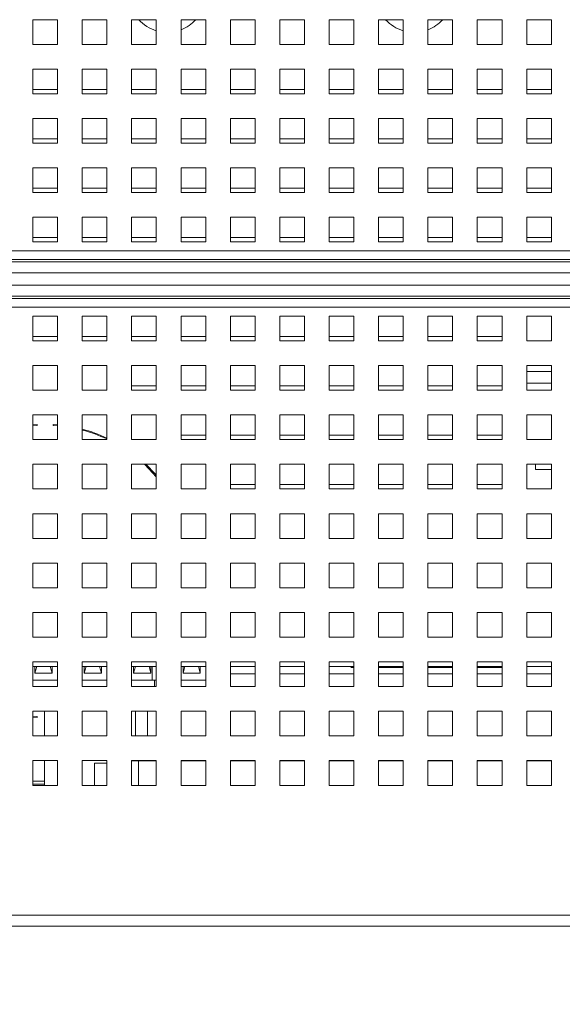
# Paper-space layout '2' of a CAD drawing. Header units: inches. Extents: x 1 to 109, y 1 to 85.
# Tile 56 of 70: x 50.11 to 53.77, y 68.46 to 75.1. Entities that reach past the tile are written whole.
import ezdxf

# ---------------------------------------------------------------- set-up
doc = ezdxf.new("R2010")
doc.units = ezdxf.units.IN
doc.header["$MEASUREMENT"] = 0
doc.styles.add('SLDTEXTSTYLE0', font='GOTHIC.TTF', dxfattribs={"width": 0.913})
doc.dimstyles.new('SLDDIMSTYLE1', dxfattribs={"dimtxt": 0.625, "dimasz": 0.65, "dimexe": 0, "dimexo": 0.0625, "dimgap": 0.15625, "dimtad": 0, "dimtih": 1, "dimtoh": 1, "dimlfac": 1.2, "dimrnd": 1e-09, "dimzin": 12, "dimdsep": 46, "dimtxsty": 'SLDTEXTSTYLE0', "dimblk1": 'NONE', "dimblk2": 'NONE', "dimsah": 1, "dimcen": 0.09, "dimadec": 0, "dimazin": 3, "dimtfac": 1, "dimtofl": 0, "dimtmove": 0, "dimatfit": 3, "dimldrblk": 'NONE', "dimfxl": 1, "dimfrac": 2, "dimtolj": 1, "dimtzin": 12, "dimarcsym": 0})

# ---------------------------------------------------------------- blocks, each defined once
blk = doc.blocks.new('_D_29')
at = {"color": 1, "linetype": 'Continuous', "lineweight": 0, "ltscale": 5}
for p, q in [((63.524, 65.2151), (63.524, 66.1994)), ((63.524, 65.2151), (64.1117, 64.2309)), ((64.1117, 64.2309), (64.1117, 42.2882))]:
    blk.add_line(p, q, dxfattribs=at)
at = {"color": 1, "linetype": 'Continuous', "lineweight": 0, "ltscale": 5, "insert": (63.2217, 66.1994), "char_height": 0.625, "attachment_point": 1, "rotation": 90, "style": 'SLDTEXTSTYLE0'}
blk.add_mtext('21.76', dxfattribs=at)
blk = doc.blocks.new('_NONE')
blk = doc.blocks.new('_D_30')
at = {"color": 1, "linetype": 'Continuous', "lineweight": 0, "ltscale": 5}
blk.add_line((64.5751, 42.3866), (64.5751, 66.1994), dxfattribs=at)
at = {"color": 1, "linetype": 'Continuous', "lineweight": 0, "ltscale": 5, "insert": (64.2728, 66.1994), "char_height": 0.625, "attachment_point": 1, "rotation": 90, "style": 'SLDTEXTSTYLE0'}
blk.add_mtext('22.31', dxfattribs=at)
blk = doc.blocks.new('_D_31')
at = {"color": 1, "linetype": 'Continuous', "lineweight": 0, "ltscale": 5}
for p, q in [((65.545, 65.2151), (65.545, 66.1994)), ((65.545, 65.2151), (65.0909, 64.2309)), ((65.0909, 64.2309), (65.0909, 63.3928))]:
    blk.add_line(p, q, dxfattribs=at)
at = {"color": 1, "linetype": 'Continuous', "lineweight": 0, "ltscale": 5, "insert": (65.2428, 66.1994), "char_height": 0.625, "attachment_point": 1, "rotation": 90, "style": 'SLDTEXTSTYLE0'}
blk.add_mtext('22.93', dxfattribs=at)

psp = doc.layouts.new('2')

# ---------------------------------------------------------------- linework, layer by layer
at = {"color": 7, "linetype": 'Continuous', "lineweight": 15, "ltscale": 5}
for p, q in [((50.3619, 75.1016), (50.1952, 75.1016)), ((50.1952, 75.1016), (50.1952, 74.9349)), ((50.3619, 74.9349), (50.3619, 75.1016)), ((50.6952, 75.1016), (50.5286, 75.1016)), ((50.5286, 75.1016), (50.5286, 74.9349)), ((50.6952, 74.9349), (50.6952, 75.1016)), ((51.0286, 75.1016), (50.8619, 75.1016)), ((50.8619, 75.1016), (50.8619, 74.9349)), ((51.0286, 74.9349), (51.0286, 75.1016)), ((51.3619, 75.1016), (51.1952, 75.1016)), ((51.1952, 75.1016), (51.1952, 74.9349)), ((51.3619, 74.9349), (51.3619, 75.1016)), ((51.6952, 75.1016), (51.5286, 75.1016)), ((51.5286, 75.1016), (51.5286, 74.9349)), ((51.6952, 74.9349), (51.6952, 75.1016)), ((52.0286, 75.1016), (51.8619, 75.1016)), ((51.8619, 75.1016), (51.8619, 74.9349)), ((52.0286, 74.9349), (52.0286, 75.1016)), ((52.3619, 75.1016), (52.1952, 75.1016)), ((52.1952, 75.1016), (52.1952, 74.9349)), ((52.3619, 74.9349), (52.3619, 75.1016)), ((52.6952, 75.1016), (52.5286, 75.1016)), ((52.5286, 75.1016), (52.5286, 74.9349)), ((52.6952, 74.9349), (52.6952, 75.1016)), ((53.0286, 75.1016), (52.8619, 75.1016)), ((52.8619, 75.1016), (52.8619, 74.9349)), ((53.0286, 74.9349), (53.0286, 75.1016)), ((53.3619, 75.1016), (53.1952, 75.1016)), ((53.1952, 75.1016), (53.1952, 74.9349)), ((53.3619, 74.9349), (53.3619, 75.1016)), ((53.6952, 75.1016), (53.5286, 75.1016)), ((53.5286, 75.1016), (53.5286, 74.9349)), ((53.6952, 74.9349), (53.6952, 75.1016)), ((50.1952, 74.9349), (50.3619, 74.9349)), ((50.5286, 74.9349), (50.6952, 74.9349)), ((50.8619, 74.9349), (51.0286, 74.9349)), ((51.1952, 74.9349), (51.3619, 74.9349)), ((51.5286, 74.9349), (51.6952, 74.9349)), ((51.8619, 74.9349), (52.0286, 74.9349)), ((52.1952, 74.9349), (52.3619, 74.9349)), ((52.5286, 74.9349), (52.6952, 74.9349)), ((52.8619, 74.9349), (53.0286, 74.9349)), ((53.1952, 74.9349), (53.3619, 74.9349)), ((53.5286, 74.9349), (53.6952, 74.9349)), ((50.3619, 74.7682), (50.1952, 74.7682)), ((50.1952, 74.7682), (50.1952, 74.6016)), ((50.3619, 74.6016), (50.3619, 74.7682)), ((50.6952, 74.7682), (50.5286, 74.7682)), ((50.5286, 74.7682), (50.5286, 74.6016)), ((50.6952, 74.6016), (50.6952, 74.7682)), ((51.0286, 74.7682), (50.8619, 74.7682)), ((50.8619, 74.7682), (50.8619, 74.6016)), ((51.0286, 74.6016), (51.0286, 74.7682)), ((51.3619, 74.7682), (51.1952, 74.7682)), ((51.1952, 74.7682), (51.1952, 74.6016)), ((51.3619, 74.6016), (51.3619, 74.7682)), ((51.6952, 74.7682), (51.5286, 74.7682)), ((51.5286, 74.7682), (51.5286, 74.6016)), ((51.6952, 74.6016), (51.6952, 74.7682)), ((52.0286, 74.7682), (51.8619, 74.7682)), ((51.8619, 74.7682), (51.8619, 74.6016)), ((52.0286, 74.6016), (52.0286, 74.7682)), ((52.3619, 74.7682), (52.1952, 74.7682)), ((52.1952, 74.7682), (52.1952, 74.6016)), ((52.3619, 74.6016), (52.3619, 74.7682)), ((52.6952, 74.7682), (52.5286, 74.7682)), ((52.5286, 74.7682), (52.5286, 74.6016)), ((52.6952, 74.6016), (52.6952, 74.7682)), ((53.0286, 74.7682), (52.8619, 74.7682)), ((52.8619, 74.7682), (52.8619, 74.6016)), ((53.0286, 74.6016), (53.0286, 74.7682)), ((53.3619, 74.7682), (53.1952, 74.7682)), ((53.1952, 74.7682), (53.1952, 74.6016)), ((53.3619, 74.6016), (53.3619, 74.7682)), ((53.6952, 74.7682), (53.5286, 74.7682)), ((53.5286, 74.7682), (53.5286, 74.6016)), ((53.6952, 74.6016), (53.6952, 74.7682)), ((50.1952, 74.6307), (50.3617, 74.6307)), ((50.3617, 74.6307), (50.3617, 74.6016)), ((50.5286, 74.6307), (50.6951, 74.6307)), ((50.6951, 74.6307), (50.6951, 74.6016)), ((50.8619, 74.6307), (51.0284, 74.6307)), ((51.0284, 74.6307), (51.0284, 74.6016)), ((51.1952, 74.6307), (51.3617, 74.6307)), ((51.3617, 74.6307), (51.3617, 74.6016)), ((51.5286, 74.6307), (51.6951, 74.6307)), ((51.6951, 74.6307), (51.6951, 74.6016)), ((51.8619, 74.6307), (52.0284, 74.6307)), ((52.0284, 74.6307), (52.0284, 74.6016)), ((52.1952, 74.6307), (52.3617, 74.6307)), ((52.3617, 74.6307), (52.3617, 74.6016)), ((52.5286, 74.6307), (52.6951, 74.6307)), ((52.6951, 74.6307), (52.6951, 74.6016)), ((52.8619, 74.6307), (53.0284, 74.6307)), ((53.0284, 74.6307), (53.0284, 74.6016)), ((53.1952, 74.6307), (53.3617, 74.6307)), ((53.3617, 74.6307), (53.3617, 74.6016)), ((53.5286, 74.6307), (53.6951, 74.6307)), ((53.6951, 74.6307), (53.6951, 74.6016)), ((50.1952, 74.6016), (50.3619, 74.6016)), ((50.5286, 74.6016), (50.6952, 74.6016)), ((50.8619, 74.6016), (51.0286, 74.6016)), ((51.1952, 74.6016), (51.3619, 74.6016)), ((51.5286, 74.6016), (51.6952, 74.6016)), ((51.8619, 74.6016), (52.0286, 74.6016)), ((52.1952, 74.6016), (52.3619, 74.6016)), ((52.5286, 74.6016), (52.6952, 74.6016)), ((52.8619, 74.6016), (53.0286, 74.6016)), ((53.1952, 74.6016), (53.3619, 74.6016)), ((53.5286, 74.6016), (53.6952, 74.6016)), ((50.3619, 74.4349), (50.1952, 74.4349)), ((50.1952, 74.4349), (50.1952, 74.2682)), ((50.3619, 74.2682), (50.3619, 74.4349)), ((50.6952, 74.4349), (50.5286, 74.4349)), ((50.5286, 74.4349), (50.5286, 74.2682)), ((50.6952, 74.2682), (50.6952, 74.4349)), ((51.0286, 74.4349), (50.8619, 74.4349)), ((50.8619, 74.4349), (50.8619, 74.2682)), ((51.0286, 74.2682), (51.0286, 74.4349)), ((51.3619, 74.4349), (51.1952, 74.4349)), ((51.1952, 74.4349), (51.1952, 74.2682)), ((51.3619, 74.2682), (51.3619, 74.4349)), ((51.6952, 74.4349), (51.5286, 74.4349)), ((51.5286, 74.4349), (51.5286, 74.2682)), ((51.6952, 74.2682), (51.6952, 74.4349)), ((52.0286, 74.4349), (51.8619, 74.4349)), ((51.8619, 74.4349), (51.8619, 74.2682)), ((52.0286, 74.2682), (52.0286, 74.4349)), ((52.3619, 74.4349), (52.1952, 74.4349)), ((52.1952, 74.4349), (52.1952, 74.2682)), ((52.3619, 74.2682), (52.3619, 74.4349)), ((52.6952, 74.4349), (52.5286, 74.4349)), ((52.5286, 74.4349), (52.5286, 74.2682)), ((52.6952, 74.2682), (52.6952, 74.4349)), ((53.0286, 74.4349), (52.8619, 74.4349)), ((52.8619, 74.4349), (52.8619, 74.2682)), ((53.0286, 74.2682), (53.0286, 74.4349)), ((53.3619, 74.4349), (53.1952, 74.4349)), ((53.1952, 74.4349), (53.1952, 74.2682)), ((53.3619, 74.2682), (53.3619, 74.4349)), ((53.6952, 74.4349), (53.5286, 74.4349)), ((53.5286, 74.4349), (53.5286, 74.2682)), ((53.6952, 74.2682), (53.6952, 74.4349)), ((50.1952, 74.2974), (50.3617, 74.2974)), ((50.3617, 74.2974), (50.3617, 74.2682)), ((50.5286, 74.2974), (50.6951, 74.2974)), ((50.6951, 74.2974), (50.6951, 74.2682)), ((50.8619, 74.2974), (51.0284, 74.2974)), ((51.0284, 74.2974), (51.0284, 74.2682)), ((51.1952, 74.2974), (51.3617, 74.2974)), ((51.3617, 74.2974), (51.3617, 74.2682)), ((51.5286, 74.2974), (51.6951, 74.2974)), ((51.6951, 74.2974), (51.6951, 74.2682)), ((51.8619, 74.2974), (52.0284, 74.2974)), ((52.0284, 74.2974), (52.0284, 74.2682)), ((52.1952, 74.2974), (52.3617, 74.2974)), ((52.3617, 74.2974), (52.3617, 74.2682)), ((52.5286, 74.2974), (52.6951, 74.2974)), ((52.6951, 74.2974), (52.6951, 74.2682)), ((52.8619, 74.2974), (53.0284, 74.2974)), ((53.0284, 74.2974), (53.0284, 74.2682)), ((53.1952, 74.2974), (53.3617, 74.2974)), ((53.3617, 74.2974), (53.3617, 74.2682)), ((53.5286, 74.2974), (53.6951, 74.2974)), ((53.6951, 74.2974), (53.6951, 74.2682)), ((50.1952, 74.2682), (50.3619, 74.2682)), ((50.5286, 74.2682), (50.6952, 74.2682)), ((50.8619, 74.2682), (51.0286, 74.2682)), ((51.1952, 74.2682), (51.3619, 74.2682)), ((51.5286, 74.2682), (51.6952, 74.2682)), ((51.8619, 74.2682), (52.0286, 74.2682)), ((52.1952, 74.2682), (52.3619, 74.2682)), ((52.5286, 74.2682), (52.6952, 74.2682)), ((52.8619, 74.2682), (53.0286, 74.2682)), ((53.1952, 74.2682), (53.3619, 74.2682)), ((53.5286, 74.2682), (53.6952, 74.2682)), ((50.3619, 74.1016), (50.1952, 74.1016)), ((50.1952, 74.1016), (50.1952, 73.9349)), ((50.3619, 73.9349), (50.3619, 74.1016)), ((50.6952, 74.1016), (50.5286, 74.1016)), ((50.5286, 74.1016), (50.5286, 73.9349)), ((50.6952, 73.9349), (50.6952, 74.1016)), ((51.0286, 74.1016), (50.8619, 74.1016)), ((50.8619, 74.1016), (50.8619, 73.9349)), ((51.0286, 73.9349), (51.0286, 74.1016)), ((51.3619, 74.1016), (51.1952, 74.1016)), ((51.1952, 74.1016), (51.1952, 73.9349)), ((51.3619, 73.9349), (51.3619, 74.1016)), ((51.6952, 74.1016), (51.5286, 74.1016)), ((51.5286, 74.1016), (51.5286, 73.9349)), ((51.6952, 73.9349), (51.6952, 74.1016)), ((52.0286, 74.1016), (51.8619, 74.1016)), ((51.8619, 74.1016), (51.8619, 73.9349)), ((52.0286, 73.9349), (52.0286, 74.1016)), ((52.3619, 74.1016), (52.1952, 74.1016)), ((52.1952, 74.1016), (52.1952, 73.9349)), ((52.3619, 73.9349), (52.3619, 74.1016)), ((52.6952, 74.1016), (52.5286, 74.1016)), ((52.5286, 74.1016), (52.5286, 73.9349)), ((52.6952, 73.9349), (52.6952, 74.1016)), ((53.0286, 74.1016), (52.8619, 74.1016)), ((52.8619, 74.1016), (52.8619, 73.9349)), ((53.0286, 73.9349), (53.0286, 74.1016)), ((53.3619, 74.1016), (53.1952, 74.1016)), ((53.1952, 74.1016), (53.1952, 73.9349)), ((53.3619, 73.9349), (53.3619, 74.1016)), ((53.6952, 74.1016), (53.5286, 74.1016)), ((53.5286, 74.1016), (53.5286, 73.9349)), ((53.6952, 73.9349), (53.6952, 74.1016)), ((50.1952, 73.9641), (50.3617, 73.9641)), ((50.3617, 73.9641), (50.3617, 73.9349)), ((50.5286, 73.9641), (50.6951, 73.9641)), ((50.6951, 73.9641), (50.6951, 73.9349)), ((50.8619, 73.9641), (51.0284, 73.9641)), ((51.0284, 73.9641), (51.0284, 73.9349)), ((51.1952, 73.9641), (51.3617, 73.9641)), ((51.3617, 73.9641), (51.3617, 73.9349)), ((51.5286, 73.9641), (51.6951, 73.9641)), ((51.6951, 73.9641), (51.6951, 73.9349)), ((51.8619, 73.9641), (52.0284, 73.9641)), ((52.0284, 73.9641), (52.0284, 73.9349)), ((52.1952, 73.9641), (52.3617, 73.9641)), ((52.3617, 73.9641), (52.3617, 73.9349)), ((52.5286, 73.9641), (52.6951, 73.9641)), ((52.6951, 73.9641), (52.6951, 73.9349)), ((52.8619, 73.9641), (53.0284, 73.9641)), ((53.0284, 73.9641), (53.0284, 73.9349)), ((53.1952, 73.9641), (53.3617, 73.9641)), ((53.3617, 73.9641), (53.3617, 73.9349)), ((53.5286, 73.9641), (53.6951, 73.9641)), ((53.6951, 73.9641), (53.6951, 73.9349)), ((50.1952, 73.9349), (50.3619, 73.9349)), ((50.5286, 73.9349), (50.6952, 73.9349)), ((50.8619, 73.9349), (51.0286, 73.9349)), ((51.1952, 73.9349), (51.3619, 73.9349)), ((51.5286, 73.9349), (51.6952, 73.9349)), ((51.8619, 73.9349), (52.0286, 73.9349)), ((52.1952, 73.9349), (52.3619, 73.9349)), ((52.5286, 73.9349), (52.6952, 73.9349)), ((52.8619, 73.9349), (53.0286, 73.9349)), ((53.1952, 73.9349), (53.3619, 73.9349)), ((53.5286, 73.9349), (53.6952, 73.9349)), ((50.3619, 73.7682), (50.1952, 73.7682)), ((50.1952, 73.7682), (50.1952, 73.6016)), ((50.3619, 73.6016), (50.3619, 73.7682)), ((50.6952, 73.7682), (50.5286, 73.7682)), ((50.5286, 73.7682), (50.5286, 73.6016)), ((50.6952, 73.6016), (50.6952, 73.7682)), ((51.0286, 73.7682), (50.8619, 73.7682)), ((50.8619, 73.7682), (50.8619, 73.6016)), ((51.0286, 73.6016), (51.0286, 73.7682)), ((51.3619, 73.7682), (51.1952, 73.7682)), ((51.1952, 73.7682), (51.1952, 73.6016)), ((51.3619, 73.6016), (51.3619, 73.7682)), ((51.6952, 73.7682), (51.5286, 73.7682)), ((51.5286, 73.7682), (51.5286, 73.6016)), ((51.6952, 73.6016), (51.6952, 73.7682)), ((52.0286, 73.7682), (51.8619, 73.7682)), ((51.8619, 73.7682), (51.8619, 73.6016)), ((52.0286, 73.6016), (52.0286, 73.7682)), ((52.3619, 73.7682), (52.1952, 73.7682)), ((52.1952, 73.7682), (52.1952, 73.6016)), ((52.3619, 73.6016), (52.3619, 73.7682)), ((52.6952, 73.7682), (52.5286, 73.7682)), ((52.5286, 73.7682), (52.5286, 73.6016)), ((52.6952, 73.6016), (52.6952, 73.7682)), ((53.0286, 73.7682), (52.8619, 73.7682)), ((52.8619, 73.7682), (52.8619, 73.6016)), ((53.0286, 73.6016), (53.0286, 73.7682)), ((53.3619, 73.7682), (53.1952, 73.7682)), ((53.1952, 73.7682), (53.1952, 73.6016)), ((53.3619, 73.6016), (53.3619, 73.7682)), ((53.6952, 73.7682), (53.5286, 73.7682)), ((53.5286, 73.7682), (53.5286, 73.6016)), ((53.6952, 73.6016), (53.6952, 73.7682)), ((50.1952, 73.6307), (50.3617, 73.6307)), ((50.3617, 73.6307), (50.3617, 73.6016)), ((50.5286, 73.6307), (50.6951, 73.6307)), ((50.6951, 73.6307), (50.6951, 73.6016)), ((50.8619, 73.6307), (51.0284, 73.6307)), ((51.0284, 73.6307), (51.0284, 73.6016)), ((51.1952, 73.6307), (51.3617, 73.6307)), ((51.3617, 73.6307), (51.3617, 73.6016)), ((51.5286, 73.6307), (51.6951, 73.6307)), ((51.6951, 73.6307), (51.6951, 73.6016)), ((51.8619, 73.6307), (52.0284, 73.6307)), ((52.0284, 73.6307), (52.0284, 73.6016)), ((52.1952, 73.6307), (52.3617, 73.6307)), ((52.3617, 73.6307), (52.3617, 73.6016)), ((52.5286, 73.6307), (52.6951, 73.6307)), ((52.6951, 73.6307), (52.6951, 73.6016)), ((52.8619, 73.6307), (53.0284, 73.6307)), ((53.0284, 73.6307), (53.0284, 73.6016)), ((53.1952, 73.6307), (53.3617, 73.6307)), ((53.3617, 73.6307), (53.3617, 73.6016)), ((53.5286, 73.6307), (53.6951, 73.6307)), ((53.6951, 73.6307), (53.6951, 73.6016)), ((50.1952, 73.6016), (50.3619, 73.6016)), ((50.5286, 73.6016), (50.6952, 73.6016)), ((50.8619, 73.6016), (51.0286, 73.6016)), ((51.1952, 73.6016), (51.3619, 73.6016)), ((51.5286, 73.6016), (51.6952, 73.6016)), ((51.8619, 73.6016), (52.0286, 73.6016)), ((52.1952, 73.6016), (52.3619, 73.6016)), ((52.5286, 73.6016), (52.6952, 73.6016)), ((52.8619, 73.6016), (53.0286, 73.6016)), ((53.1952, 73.6016), (53.3619, 73.6016)), ((53.5286, 73.6016), (53.6952, 73.6016)), ((47.1536, 73.5414), (63.4036, 73.5414)), ((47.1536, 73.4832), (63.4036, 73.4832)), ((47.1536, 73.4667), (63.4036, 73.4667)), ((63.4036, 73.3939), (47.1536, 73.3939)), ((47.1536, 73.3092), (63.4036, 73.3092)), ((63.4036, 73.2364), (47.1536, 73.2364)), ((63.4036, 73.2199), (47.1536, 73.2199)), ((63.4036, 73.1617), (47.1536, 73.1617)), ((50.3619, 73.1016), (50.1952, 73.1016)), ((50.1952, 73.1016), (50.1952, 72.9349)), ((50.3619, 72.9349), (50.3619, 73.1016)), ((50.6952, 73.1016), (50.5286, 73.1016)), ((50.5286, 73.1016), (50.5286, 72.9349)), ((50.6952, 72.9349), (50.6952, 73.1016)), ((51.0286, 73.1016), (50.8619, 73.1016)), ((50.8619, 73.1016), (50.8619, 72.9349)), ((51.0286, 72.9349), (51.0286, 73.1016)), ((51.3619, 73.1016), (51.1952, 73.1016)), ((51.1952, 73.1016), (51.1952, 72.9349)), ((51.3619, 72.9349), (51.3619, 73.1016)), ((51.6952, 73.1016), (51.5286, 73.1016)), ((51.5286, 73.1016), (51.5286, 72.9349)), ((51.6952, 72.9349), (51.6952, 73.1016)), ((52.0286, 73.1016), (51.8619, 73.1016)), ((51.8619, 73.1016), (51.8619, 72.9349)), ((52.0286, 72.9349), (52.0286, 73.1016)), ((52.3619, 73.1016), (52.1952, 73.1016)), ((52.1952, 73.1016), (52.1952, 72.9349)), ((52.3619, 72.9349), (52.3619, 73.1016)), ((52.6952, 73.1016), (52.5286, 73.1016)), ((52.5286, 73.1016), (52.5286, 72.9349)), ((52.6952, 72.9349), (52.6952, 73.1016)), ((53.0286, 73.1016), (52.8619, 73.1016)), ((52.8619, 73.1016), (52.8619, 72.9349)), ((53.0286, 72.9349), (53.0286, 73.1016)), ((53.3619, 73.1016), (53.1952, 73.1016)), ((53.1952, 73.1016), (53.1952, 72.9349)), ((53.3619, 72.9349), (53.3619, 73.1016)), ((53.6952, 73.1016), (53.5286, 73.1016)), ((53.5286, 73.1016), (53.5286, 72.9349)), ((53.6952, 72.9349), (53.6952, 73.1016)), ((50.1952, 72.9641), (50.3617, 72.9641)), ((50.3617, 72.9641), (50.3617, 72.9349)), ((50.5286, 72.9641), (50.6951, 72.9641)), ((50.6951, 72.9641), (50.6951, 72.9349)), ((50.8619, 72.9641), (51.0284, 72.9641)), ((51.0284, 72.9641), (51.0284, 72.9349)), ((51.1952, 72.9641), (51.3617, 72.9641)), ((51.3617, 72.9641), (51.3617, 72.9349)), ((51.5286, 72.9641), (51.6951, 72.9641)), ((51.6951, 72.9641), (51.6951, 72.9349)), ((51.8619, 72.9641), (52.0284, 72.9641)), ((52.0284, 72.9641), (52.0284, 72.9349)), ((52.1952, 72.9641), (52.3617, 72.9641)), ((52.3617, 72.9641), (52.3617, 72.9349)), ((52.5286, 72.9641), (52.6951, 72.9641)), ((52.6951, 72.9641), (52.6951, 72.9349)), ((52.8619, 72.9641), (53.0284, 72.9641)), ((53.0284, 72.9641), (53.0284, 72.9349)), ((53.1952, 72.9641), (53.3617, 72.9641)), ((53.3617, 72.9641), (53.3617, 72.9349)), ((50.1952, 72.9349), (50.3619, 72.9349)), ((50.5286, 72.9349), (50.6952, 72.9349)), ((50.8619, 72.9349), (51.0286, 72.9349)), ((51.1952, 72.9349), (51.3619, 72.9349)), ((51.5286, 72.9349), (51.6952, 72.9349)), ((51.8619, 72.9349), (52.0286, 72.9349)), ((52.1952, 72.9349), (52.3619, 72.9349)), ((52.5286, 72.9349), (52.6952, 72.9349)), ((52.8619, 72.9349), (53.0286, 72.9349)), ((53.1952, 72.9349), (53.3619, 72.9349)), ((53.5286, 72.9349), (53.6952, 72.9349)), ((50.3619, 72.7682), (50.1952, 72.7682)), ((50.1952, 72.7682), (50.1952, 72.6016)), ((50.3619, 72.6016), (50.3619, 72.7682)), ((50.6952, 72.7682), (50.5286, 72.7682)), ((50.5286, 72.7682), (50.5286, 72.6016)), ((50.6952, 72.6016), (50.6952, 72.7682)), ((51.0286, 72.7682), (50.8619, 72.7682)), ((50.8619, 72.7682), (50.8619, 72.6016)), ((51.0286, 72.6016), (51.0286, 72.7682)), ((51.3619, 72.7682), (51.1952, 72.7682)), ((51.1952, 72.7682), (51.1952, 72.6016)), ((51.3619, 72.6016), (51.3619, 72.7682)), ((51.6952, 72.7682), (51.5286, 72.7682)), ((51.5286, 72.7682), (51.5286, 72.6016)), ((51.6952, 72.6016), (51.6952, 72.7682)), ((52.0286, 72.7682), (51.8619, 72.7682)), ((51.8619, 72.7682), (51.8619, 72.6016)), ((52.0286, 72.6016), (52.0286, 72.7682)), ((52.3619, 72.7682), (52.1952, 72.7682)), ((52.1952, 72.7682), (52.1952, 72.6016)), ((52.3619, 72.6016), (52.3619, 72.7682)), ((52.6952, 72.7682), (52.5286, 72.7682)), ((52.5286, 72.7682), (52.5286, 72.6016)), ((52.6952, 72.6016), (52.6952, 72.7682)), ((53.0286, 72.7682), (52.8619, 72.7682)), ((52.8619, 72.7682), (52.8619, 72.6016)), ((53.0286, 72.6016), (53.0286, 72.7682)), ((53.3619, 72.7682), (53.1952, 72.7682)), ((53.1952, 72.7682), (53.1952, 72.6016)), ((53.3619, 72.6016), (53.3619, 72.7682)), ((53.6952, 72.7682), (53.5286, 72.7682)), ((53.5286, 72.7682), (53.5286, 72.6016)), ((53.6952, 72.6016), (53.6952, 72.7682)), ((50.8619, 72.6307), (51.0284, 72.6307)), ((51.0284, 72.6307), (51.0284, 72.6016)), ((51.1952, 72.6307), (51.3617, 72.6307)), ((51.3617, 72.6307), (51.3617, 72.6016)), ((51.5286, 72.6307), (51.6951, 72.6307)), ((51.6951, 72.6307), (51.6951, 72.6016)), ((51.8619, 72.6307), (52.0284, 72.6307)), ((52.0284, 72.6307), (52.0284, 72.6016)), ((52.1952, 72.6307), (52.3617, 72.6307)), ((52.3617, 72.6307), (52.3617, 72.6016)), ((52.5286, 72.6307), (52.6951, 72.6307)), ((52.6951, 72.6307), (52.6951, 72.6016)), ((52.8619, 72.6307), (53.0284, 72.6307)), ((53.0284, 72.6307), (53.0284, 72.6016)), ((53.1952, 72.6307), (53.3617, 72.6307)), ((53.3617, 72.6307), (53.3617, 72.6016)), ((53.6952, 72.6497), (53.5286, 72.6497)), ((50.1952, 72.6016), (50.3619, 72.6016)), ((50.5286, 72.6016), (50.6952, 72.6016)), ((50.8619, 72.6016), (51.0286, 72.6016)), ((51.1952, 72.6016), (51.3619, 72.6016)), ((51.5286, 72.6016), (51.6952, 72.6016)), ((51.8619, 72.6016), (52.0286, 72.6016)), ((52.1952, 72.6016), (52.3619, 72.6016)), ((52.5286, 72.6016), (52.6952, 72.6016)), ((52.8619, 72.6016), (53.0286, 72.6016)), ((53.1952, 72.6016), (53.3619, 72.6016)), ((53.5286, 72.6016), (53.6952, 72.6016)), ((50.3619, 72.4349), (50.1952, 72.4349)), ((50.1952, 72.4349), (50.1952, 72.2682)), ((50.3619, 72.2682), (50.3619, 72.4349)), ((50.6952, 72.4349), (50.5286, 72.4349)), ((50.5286, 72.4349), (50.5286, 72.2682)), ((50.6952, 72.2682), (50.6952, 72.4349)), ((51.0286, 72.4349), (50.8619, 72.4349)), ((50.8619, 72.4349), (50.8619, 72.2682)), ((51.0286, 72.2682), (51.0286, 72.4349)), ((51.3619, 72.4349), (51.1952, 72.4349)), ((51.1952, 72.4349), (51.1952, 72.2682)), ((51.3619, 72.2682), (51.3619, 72.4349)), ((51.6952, 72.4349), (51.5286, 72.4349)), ((51.5286, 72.4349), (51.5286, 72.2682)), ((51.6952, 72.2682), (51.6952, 72.4349)), ((52.0286, 72.4349), (51.8619, 72.4349)), ((51.8619, 72.4349), (51.8619, 72.2682)), ((52.0286, 72.2682), (52.0286, 72.4349)), ((52.3619, 72.4349), (52.1952, 72.4349)), ((52.1952, 72.4349), (52.1952, 72.2682)), ((52.3619, 72.2682), (52.3619, 72.4349)), ((52.6952, 72.4349), (52.5286, 72.4349)), ((52.5286, 72.4349), (52.5286, 72.2682)), ((52.6952, 72.2682), (52.6952, 72.4349)), ((53.0286, 72.4349), (52.8619, 72.4349)), ((52.8619, 72.4349), (52.8619, 72.2682)), ((53.0286, 72.2682), (53.0286, 72.4349)), ((53.3619, 72.4349), (53.1952, 72.4349)), ((53.1952, 72.4349), (53.1952, 72.2682)), ((53.3619, 72.2682), (53.3619, 72.4349)), ((53.6952, 72.4349), (53.5286, 72.4349)), ((53.5286, 72.4349), (53.5286, 72.2682)), ((53.6952, 72.2682), (53.6952, 72.4349)), ((50.1952, 72.3671), (50.2242, 72.3691)), ((50.2242, 72.3632), (50.1952, 72.3612)), ((50.2242, 72.3691), (50.2242, 72.3632)), ((50.3326, 72.3632), (50.3326, 72.3691)), ((50.3326, 72.3691), (50.3619, 72.367)), ((50.3619, 72.3612), (50.3326, 72.3632)), ((51.1952, 72.2974), (51.3617, 72.2974)), ((51.3617, 72.2974), (51.3617, 72.2682)), ((51.5286, 72.2974), (51.6951, 72.2974)), ((51.6951, 72.2974), (51.6951, 72.2682)), ((51.8619, 72.2974), (52.0284, 72.2974)), ((52.0284, 72.2974), (52.0284, 72.2682)), ((52.1952, 72.2974), (52.3617, 72.2974)), ((52.3617, 72.2974), (52.3617, 72.2682)), ((52.5286, 72.2974), (52.6951, 72.2974)), ((52.6951, 72.2974), (52.6951, 72.2682)), ((52.8619, 72.2974), (53.0284, 72.2974)), ((53.0284, 72.2974), (53.0284, 72.2682)), ((53.1952, 72.2974), (53.3617, 72.2974)), ((53.3617, 72.2974), (53.3617, 72.2682)), ((50.1952, 72.2682), (50.3619, 72.2682)), ((50.5286, 72.2682), (50.6952, 72.2682)), ((50.8619, 72.2682), (51.0286, 72.2682)), ((51.1952, 72.2682), (51.3619, 72.2682)), ((51.5286, 72.2682), (51.6952, 72.2682)), ((51.8619, 72.2682), (52.0286, 72.2682)), ((52.1952, 72.2682), (52.3619, 72.2682)), ((52.5286, 72.2682), (52.6952, 72.2682)), ((52.8619, 72.2682), (53.0286, 72.2682)), ((53.1952, 72.2682), (53.3619, 72.2682)), ((53.5286, 72.2682), (53.6952, 72.2682)), ((50.3619, 72.1016), (50.1952, 72.1016)), ((50.1952, 72.1016), (50.1952, 71.9349)), ((50.3619, 71.9349), (50.3619, 72.1016)), ((50.6952, 72.1016), (50.5286, 72.1016)), ((50.5286, 72.1016), (50.5286, 71.9349)), ((50.6952, 71.9349), (50.6952, 72.1016)), ((51.0286, 72.1016), (50.8619, 72.1016)), ((50.8619, 72.1016), (50.8619, 71.9349)), ((51.0286, 71.9349), (51.0286, 72.1016)), ((51.3619, 72.1016), (51.1952, 72.1016)), ((51.1952, 72.1016), (51.1952, 71.9349)), ((51.3619, 71.9349), (51.3619, 72.1016)), ((51.6952, 72.1016), (51.5286, 72.1016)), ((51.5286, 72.1016), (51.5286, 71.9349)), ((51.6952, 71.9349), (51.6952, 72.1016)), ((52.0286, 72.1016), (51.8619, 72.1016)), ((51.8619, 72.1016), (51.8619, 71.9349)), ((52.0286, 71.9349), (52.0286, 72.1016)), ((52.3619, 72.1016), (52.1952, 72.1016)), ((52.1952, 72.1016), (52.1952, 71.9349)), ((52.3619, 71.9349), (52.3619, 72.1016)), ((52.6952, 72.1016), (52.5286, 72.1016)), ((52.5286, 72.1016), (52.5286, 71.9349)), ((52.6952, 71.9349), (52.6952, 72.1016)), ((53.0286, 72.1016), (52.8619, 72.1016)), ((52.8619, 72.1016), (52.8619, 71.9349)), ((53.0286, 71.9349), (53.0286, 72.1016)), ((53.3619, 72.1016), (53.1952, 72.1016)), ((53.1952, 72.1016), (53.1952, 71.9349)), ((53.3619, 71.9349), (53.3619, 72.1016)), ((53.6952, 72.1016), (53.5286, 72.1016)), ((53.5286, 72.1016), (53.5286, 71.9349)), ((53.5853, 72.1016), (53.5853, 72.0997)), ((53.5853, 72.0997), (53.5871, 72.0997)), ((53.5871, 72.0997), (53.5871, 72.0664)), ((53.6952, 71.9349), (53.6952, 72.1016)), ((53.6952, 72.0664), (53.5871, 72.0664)), ((51.5286, 71.9641), (51.6951, 71.9641)), ((51.6951, 71.9641), (51.6951, 71.9349)), ((51.8619, 71.9641), (52.0284, 71.9641)), ((52.0284, 71.9641), (52.0284, 71.9349)), ((52.1952, 71.9641), (52.3617, 71.9641)), ((52.3617, 71.9641), (52.3617, 71.9349)), ((52.5286, 71.9641), (52.6951, 71.9641)), ((52.6951, 71.9641), (52.6951, 71.9349)), ((52.8619, 71.9641), (53.0284, 71.9641)), ((53.0284, 71.9641), (53.0284, 71.9349)), ((53.1952, 71.9641), (53.3617, 71.9641)), ((53.3617, 71.9641), (53.3617, 71.9349)), ((50.1952, 71.9349), (50.3619, 71.9349)), ((50.5286, 71.9349), (50.6952, 71.9349)), ((50.8619, 71.9349), (51.0286, 71.9349)), ((51.1952, 71.9349), (51.3619, 71.9349)), ((51.5286, 71.9349), (51.6952, 71.9349)), ((51.8619, 71.9349), (52.0286, 71.9349)), ((52.1952, 71.9349), (52.3619, 71.9349)), ((52.5286, 71.9349), (52.6952, 71.9349)), ((52.8619, 71.9349), (53.0286, 71.9349)), ((53.1952, 71.9349), (53.3619, 71.9349)), ((53.5286, 71.9349), (53.6952, 71.9349)), ((50.3619, 71.7682), (50.1952, 71.7682)), ((50.1952, 71.7682), (50.1952, 71.6016)), ((50.3619, 71.6016), (50.3619, 71.7682)), ((50.6952, 71.7682), (50.5286, 71.7682)), ((50.5286, 71.7682), (50.5286, 71.6016)), ((50.6952, 71.6016), (50.6952, 71.7682)), ((51.0286, 71.7682), (50.8619, 71.7682)), ((50.8619, 71.7682), (50.8619, 71.6016)), ((51.0286, 71.6016), (51.0286, 71.7682)), ((51.3619, 71.7682), (51.1952, 71.7682)), ((51.1952, 71.7682), (51.1952, 71.6016)), ((51.3619, 71.6016), (51.3619, 71.7682)), ((51.6952, 71.7682), (51.5286, 71.7682)), ((51.5286, 71.7682), (51.5286, 71.6016)), ((51.6952, 71.6016), (51.6952, 71.7682)), ((52.0286, 71.7682), (51.8619, 71.7682)), ((51.8619, 71.7682), (51.8619, 71.6016)), ((52.0286, 71.6016), (52.0286, 71.7682)), ((52.3619, 71.7682), (52.1952, 71.7682)), ((52.1952, 71.7682), (52.1952, 71.6016)), ((52.3619, 71.6016), (52.3619, 71.7682)), ((52.6952, 71.7682), (52.5286, 71.7682)), ((52.5286, 71.7682), (52.5286, 71.6016)), ((52.6952, 71.6016), (52.6952, 71.7682)), ((53.0286, 71.7682), (52.8619, 71.7682)), ((52.8619, 71.7682), (52.8619, 71.6016)), ((53.0286, 71.6016), (53.0286, 71.7682)), ((53.3619, 71.7682), (53.1952, 71.7682)), ((53.1952, 71.7682), (53.1952, 71.6016)), ((53.3619, 71.6016), (53.3619, 71.7682)), ((53.6952, 71.7682), (53.5286, 71.7682)), ((53.5286, 71.7682), (53.5286, 71.6016)), ((53.6952, 71.6016), (53.6952, 71.7682)), ((50.1952, 71.6016), (50.3619, 71.6016)), ((50.5286, 71.6016), (50.6952, 71.6016)), ((50.8619, 71.6016), (51.0286, 71.6016)), ((51.1952, 71.6016), (51.3619, 71.6016)), ((51.5286, 71.6016), (51.6952, 71.6016)), ((51.8619, 71.6016), (52.0286, 71.6016)), ((52.1952, 71.6016), (52.3619, 71.6016)), ((52.5286, 71.6016), (52.6952, 71.6016)), ((52.8619, 71.6016), (53.0286, 71.6016)), ((53.1952, 71.6016), (53.3619, 71.6016)), ((53.5286, 71.6016), (53.6952, 71.6016)), ((50.3619, 71.4349), (50.1952, 71.4349)), ((50.1952, 71.4349), (50.1952, 71.2682)), ((50.3619, 71.2682), (50.3619, 71.4349)), ((50.6952, 71.4349), (50.5286, 71.4349)), ((50.5286, 71.4349), (50.5286, 71.2682)), ((50.6952, 71.2682), (50.6952, 71.4349)), ((51.0286, 71.4349), (50.8619, 71.4349)), ((50.8619, 71.4349), (50.8619, 71.2682)), ((51.0286, 71.2682), (51.0286, 71.4349)), ((51.3619, 71.4349), (51.1952, 71.4349)), ((51.1952, 71.4349), (51.1952, 71.2682)), ((51.3619, 71.2682), (51.3619, 71.4349)), ((51.6952, 71.4349), (51.5286, 71.4349)), ((51.5286, 71.4349), (51.5286, 71.2682)), ((51.6952, 71.2682), (51.6952, 71.4349)), ((52.0286, 71.4349), (51.8619, 71.4349)), ((51.8619, 71.4349), (51.8619, 71.2682)), ((52.0286, 71.2682), (52.0286, 71.4349)), ((52.3619, 71.4349), (52.1952, 71.4349)), ((52.1952, 71.4349), (52.1952, 71.2682)), ((52.3619, 71.2682), (52.3619, 71.4349)), ((52.6952, 71.4349), (52.5286, 71.4349)), ((52.5286, 71.4349), (52.5286, 71.2682)), ((52.6952, 71.2682), (52.6952, 71.4349)), ((53.0286, 71.4349), (52.8619, 71.4349)), ((52.8619, 71.4349), (52.8619, 71.2682)), ((53.0286, 71.2682), (53.0286, 71.4349)), ((53.3619, 71.4349), (53.1952, 71.4349)), ((53.1952, 71.4349), (53.1952, 71.2682)), ((53.3619, 71.2682), (53.3619, 71.4349)), ((53.6952, 71.4349), (53.5286, 71.4349)), ((53.5286, 71.4349), (53.5286, 71.2682)), ((53.6952, 71.2682), (53.6952, 71.4349)), ((50.1952, 71.2682), (50.3619, 71.2682)), ((50.5286, 71.2682), (50.6952, 71.2682)), ((50.8619, 71.2682), (51.0286, 71.2682)), ((51.1952, 71.2682), (51.3619, 71.2682)), ((51.5286, 71.2682), (51.6952, 71.2682)), ((51.8619, 71.2682), (52.0286, 71.2682)), ((52.1952, 71.2682), (52.3619, 71.2682)), ((52.5286, 71.2682), (52.6952, 71.2682)), ((52.8619, 71.2682), (53.0286, 71.2682)), ((53.1952, 71.2682), (53.3619, 71.2682)), ((53.5286, 71.2682), (53.6952, 71.2682)), ((50.3619, 71.1016), (50.1952, 71.1016)), ((50.1952, 71.1016), (50.1952, 70.9349)), ((50.3619, 70.9349), (50.3619, 71.1016)), ((50.6952, 71.1016), (50.5286, 71.1016)), ((50.5286, 71.1016), (50.5286, 70.9349)), ((50.6952, 70.9349), (50.6952, 71.1016)), ((51.0286, 71.1016), (50.8619, 71.1016)), ((50.8619, 71.1016), (50.8619, 70.9349)), ((51.0286, 70.9349), (51.0286, 71.1016)), ((51.3619, 71.1016), (51.1952, 71.1016)), ((51.1952, 71.1016), (51.1952, 70.9349)), ((51.3619, 70.9349), (51.3619, 71.1016)), ((51.6952, 71.1016), (51.5286, 71.1016)), ((51.5286, 71.1016), (51.5286, 70.9349)), ((51.6952, 70.9349), (51.6952, 71.1016)), ((52.0286, 71.1016), (51.8619, 71.1016)), ((51.8619, 71.1016), (51.8619, 70.9349)), ((52.0286, 70.9349), (52.0286, 71.1016)), ((52.3619, 71.1016), (52.1952, 71.1016)), ((52.1952, 71.1016), (52.1952, 70.9349)), ((52.3619, 70.9349), (52.3619, 71.1016)), ((52.6952, 71.1016), (52.5286, 71.1016)), ((52.5286, 71.1016), (52.5286, 70.9349)), ((52.6952, 70.9349), (52.6952, 71.1016)), ((53.0286, 71.1016), (52.8619, 71.1016)), ((52.8619, 71.1016), (52.8619, 70.9349)), ((53.0286, 70.9349), (53.0286, 71.1016)), ((53.3619, 71.1016), (53.1952, 71.1016)), ((53.1952, 71.1016), (53.1952, 70.9349)), ((53.3619, 70.9349), (53.3619, 71.1016)), ((53.6952, 71.1016), (53.5286, 71.1016)), ((53.5286, 71.1016), (53.5286, 70.9349)), ((53.6952, 70.9349), (53.6952, 71.1016)), ((50.1952, 70.9349), (50.3619, 70.9349)), ((50.5286, 70.9349), (50.6952, 70.9349)), ((50.8619, 70.9349), (51.0286, 70.9349)), ((51.1952, 70.9349), (51.3619, 70.9349)), ((51.5286, 70.9349), (51.6952, 70.9349)), ((51.8619, 70.9349), (52.0286, 70.9349)), ((52.1952, 70.9349), (52.3619, 70.9349)), ((52.5286, 70.9349), (52.6952, 70.9349)), ((52.8619, 70.9349), (53.0286, 70.9349)), ((53.1952, 70.9349), (53.3619, 70.9349)), ((53.5286, 70.9349), (53.6952, 70.9349)), ((50.3619, 70.7682), (50.1952, 70.7682)), ((50.1952, 70.7682), (50.1952, 70.6016)), ((50.3619, 70.6016), (50.3619, 70.7682)), ((50.6952, 70.7682), (50.5286, 70.7682)), ((50.5286, 70.7682), (50.5286, 70.6016)), ((50.6952, 70.6016), (50.6952, 70.7682)), ((51.0286, 70.7682), (50.8619, 70.7682)), ((50.8619, 70.7682), (50.8619, 70.6016)), ((51.0286, 70.6016), (51.0286, 70.7682)), ((51.3619, 70.7682), (51.1952, 70.7682)), ((51.1952, 70.7682), (51.1952, 70.6016)), ((51.3619, 70.6016), (51.3619, 70.7682)), ((51.6952, 70.7682), (51.5286, 70.7682)), ((51.5286, 70.7682), (51.5286, 70.6016)), ((51.6952, 70.6016), (51.6952, 70.7682)), ((52.0286, 70.7682), (51.8619, 70.7682)), ((51.8619, 70.7682), (51.8619, 70.6016)), ((52.0286, 70.6016), (52.0286, 70.7682)), ((52.3619, 70.7682), (52.1952, 70.7682)), ((52.1952, 70.7682), (52.1952, 70.6016)), ((52.3619, 70.6016), (52.3619, 70.7682)), ((52.6952, 70.7682), (52.5286, 70.7682)), ((52.5286, 70.7682), (52.5286, 70.6016)), ((52.6952, 70.6016), (52.6952, 70.7682)), ((53.0286, 70.7682), (52.8619, 70.7682)), ((52.8619, 70.7682), (52.8619, 70.6016)), ((53.0286, 70.6016), (53.0286, 70.7682)), ((53.3619, 70.7682), (53.1952, 70.7682)), ((53.1952, 70.7682), (53.1952, 70.6016)), ((53.3619, 70.6016), (53.3619, 70.7682)), ((53.6952, 70.7682), (53.5286, 70.7682)), ((53.5286, 70.7682), (53.5286, 70.6016)), ((53.6952, 70.6016), (53.6952, 70.7682)), ((50.1952, 70.7359), (50.3619, 70.7359)), ((50.2089, 70.6925), (50.2089, 70.7359)), ((50.2089, 70.6925), (50.2216, 70.7359)), ((50.3255, 70.6925), (50.3128, 70.7359)), ((50.3255, 70.7359), (50.3255, 70.6925)), ((50.5286, 70.7359), (50.6952, 70.7359)), ((50.5422, 70.6925), (50.5422, 70.7359)), ((50.5422, 70.6925), (50.5549, 70.7359)), ((50.6589, 70.6925), (50.6462, 70.7359)), ((50.6589, 70.7359), (50.6589, 70.6925)), ((50.8619, 70.7359), (51.0286, 70.7359)), ((50.8755, 70.6925), (50.8755, 70.7359)), ((50.8755, 70.6925), (50.8882, 70.7359)), ((50.9795, 70.7359), (50.9922, 70.6925)), ((50.9922, 70.7359), (50.9922, 70.6925)), ((51.0005, 70.6457), (51.0005, 70.7359)), ((51.1952, 70.7359), (51.3619, 70.7359)), ((51.2089, 70.6925), (51.2089, 70.7359)), ((51.2089, 70.6925), (51.2216, 70.7359)), ((51.3255, 70.6925), (51.3128, 70.7359)), ((51.3255, 70.7359), (51.3255, 70.6925)), ((51.6952, 70.7359), (51.5286, 70.7359)), ((52.0286, 70.7359), (51.8619, 70.7359)), ((52.3619, 70.7359), (52.1952, 70.7359)), ((52.3419, 70.7305), (52.3619, 70.7305)), ((52.6952, 70.7359), (52.5286, 70.7359)), ((52.5286, 70.7305), (52.6952, 70.7305)), ((53.0286, 70.7359), (52.8619, 70.7359)), ((52.8619, 70.7305), (53.0286, 70.7305)), ((53.3619, 70.7359), (53.1952, 70.7359)), ((53.1952, 70.7305), (53.3619, 70.7305)), ((53.6952, 70.7359), (53.5286, 70.7359)), ((50.3619, 70.6457), (50.1952, 70.6457)), ((50.3255, 70.6925), (50.2089, 70.6925)), ((50.6952, 70.6457), (50.5286, 70.6457)), ((50.6589, 70.6925), (50.5422, 70.6925)), ((51.0005, 70.6457), (50.8619, 70.6457)), ((50.9922, 70.6925), (50.8755, 70.6925)), ((51.0005, 70.6457), (51.0172, 70.6457)), ((51.0286, 70.6457), (51.0172, 70.6457)), ((51.0172, 70.6016), (51.0172, 70.6457)), ((51.3619, 70.6457), (51.1952, 70.6457)), ((51.3255, 70.6925), (51.2089, 70.6925)), ((50.1952, 70.6016), (50.3619, 70.6016)), ((50.5286, 70.6016), (50.6952, 70.6016)), ((50.8619, 70.6016), (51.0286, 70.6016)), ((51.1952, 70.6016), (51.3619, 70.6016)), ((51.5286, 70.6016), (51.6952, 70.6016)), ((51.8619, 70.6016), (52.0286, 70.6016)), ((52.1952, 70.6016), (52.3619, 70.6016)), ((52.5286, 70.6016), (52.6952, 70.6016)), ((52.8619, 70.6016), (53.0286, 70.6016)), ((53.1952, 70.6016), (53.3619, 70.6016)), ((53.5286, 70.6016), (53.6952, 70.6016)), ((50.3619, 70.4349), (50.1952, 70.4349)), ((50.1952, 70.4349), (50.1952, 70.2682)), ((50.2734, 70.2682), (50.2734, 70.4349)), ((50.3619, 70.2682), (50.3619, 70.4349)), ((50.6952, 70.4349), (50.5286, 70.4349)), ((50.5286, 70.4349), (50.5286, 70.2682)), ((50.6952, 70.2682), (50.6952, 70.4349)), ((51.0286, 70.4349), (50.8619, 70.4349)), ((50.8619, 70.4349), (50.8619, 70.2682)), ((50.8879, 70.4349), (50.8879, 70.2682)), ((50.9694, 70.4349), (50.9694, 70.2682)), ((51.0286, 70.2682), (51.0286, 70.4349)), ((51.3619, 70.4349), (51.1952, 70.4349)), ((51.1952, 70.4349), (51.1952, 70.2682)), ((51.3619, 70.2682), (51.3619, 70.4349)), ((51.6952, 70.4349), (51.5286, 70.4349)), ((51.5286, 70.4349), (51.5286, 70.2682)), ((51.6952, 70.2682), (51.6952, 70.4349)), ((52.0286, 70.4349), (51.8619, 70.4349)), ((51.8619, 70.4349), (51.8619, 70.2682)), ((52.0286, 70.2682), (52.0286, 70.4349)), ((52.3619, 70.4349), (52.1952, 70.4349)), ((52.1952, 70.4349), (52.1952, 70.2682)), ((52.3619, 70.2682), (52.3619, 70.4349)), ((52.6952, 70.4349), (52.5286, 70.4349)), ((52.5286, 70.4349), (52.5286, 70.2682)), ((52.6952, 70.2682), (52.6952, 70.4349)), ((53.0286, 70.4349), (52.8619, 70.4349)), ((52.8619, 70.4349), (52.8619, 70.2682)), ((53.0286, 70.2682), (53.0286, 70.4349)), ((53.3619, 70.4349), (53.1952, 70.4349)), ((53.1952, 70.4349), (53.1952, 70.2682)), ((53.3619, 70.2682), (53.3619, 70.4349)), ((53.6952, 70.4349), (53.5286, 70.4349)), ((53.5286, 70.4349), (53.5286, 70.2682)), ((53.6952, 70.2682), (53.6952, 70.4349)), ((50.1952, 70.4007), (50.2242, 70.3987)), ((50.2242, 70.3929), (50.1952, 70.3949)), ((50.2242, 70.3987), (50.2242, 70.3929)), ((50.1952, 70.2682), (50.3619, 70.2682)), ((50.5286, 70.2682), (50.6952, 70.2682)), ((50.8619, 70.2682), (51.0286, 70.2682)), ((51.1952, 70.2682), (51.3619, 70.2682)), ((51.5286, 70.2682), (51.6952, 70.2682)), ((51.8619, 70.2682), (52.0286, 70.2682)), ((52.1952, 70.2682), (52.3619, 70.2682)), ((52.5286, 70.2682), (52.6952, 70.2682)), ((52.8619, 70.2682), (53.0286, 70.2682)), ((53.1952, 70.2682), (53.3619, 70.2682)), ((53.5286, 70.2682), (53.6952, 70.2682)), ((50.3619, 70.1016), (50.1952, 70.1016)), ((50.1952, 70.1016), (50.1952, 69.9349)), ((50.2734, 69.9349), (50.2734, 70.1016)), ((50.3619, 69.9349), (50.3619, 70.1016)), ((50.6952, 70.1016), (50.5286, 70.1016)), ((50.5286, 70.1016), (50.5286, 69.9349)), ((50.6952, 69.9349), (50.6952, 70.1016)), ((51.0286, 70.1016), (50.8619, 70.1016)), ((50.8619, 70.1016), (50.8619, 69.9349)), ((50.8619, 70.0995), (51.0286, 70.0995)), ((50.9089, 70.0995), (50.9089, 69.9349)), ((51.0286, 69.9349), (51.0286, 70.1016)), ((51.3619, 70.1016), (51.1952, 70.1016)), ((51.1952, 70.1016), (51.1952, 69.9349)), ((51.1952, 70.0995), (51.3619, 70.0995)), ((51.3619, 69.9349), (51.3619, 70.1016)), ((51.6952, 70.1016), (51.5286, 70.1016)), ((51.5286, 70.1016), (51.5286, 69.9349)), ((51.5286, 70.0995), (51.6952, 70.0995)), ((51.6952, 69.9349), (51.6952, 70.1016)), ((52.0286, 70.1016), (51.8619, 70.1016)), ((51.8619, 70.1016), (51.8619, 69.9349)), ((51.9556, 70.0995), (51.8619, 70.0995)), ((51.9556, 70.1016), (51.9556, 70.0995)), ((52.0286, 70.0995), (51.9556, 70.0995)), ((52.0286, 69.9349), (52.0286, 70.1016)), ((52.3619, 70.1016), (52.1952, 70.1016)), ((52.1952, 70.1016), (52.1952, 69.9349)), ((52.3619, 70.0995), (52.1952, 70.0995)), ((52.3619, 69.9349), (52.3619, 70.1016)), ((52.6952, 70.1016), (52.5286, 70.1016)), ((52.5286, 70.1016), (52.5286, 69.9349)), ((52.5972, 70.0995), (52.5286, 70.0995)), ((52.5972, 70.0995), (52.6952, 70.0995)), ((52.6952, 69.9349), (52.6952, 70.1016)), ((53.0286, 70.1016), (52.8619, 70.1016)), ((52.8619, 70.1016), (52.8619, 69.9349)), ((52.8619, 70.0995), (53.0286, 70.0995)), ((53.0286, 69.9349), (53.0286, 70.1016)), ((53.3619, 70.1016), (53.1952, 70.1016)), ((53.1952, 70.1016), (53.1952, 69.9349)), ((53.1952, 70.0995), (53.3619, 70.0995)), ((53.3619, 69.9349), (53.3619, 70.1016)), ((53.6952, 70.1016), (53.5286, 70.1016)), ((53.5286, 70.1016), (53.5286, 69.9349)), ((53.5286, 70.0995), (53.6952, 70.0995)), ((53.6952, 69.9349), (53.6952, 70.1016)), ((50.6113, 70.0845), (50.6113, 69.9349)), ((50.6113, 70.0845), (50.6952, 70.0845)), ((50.1952, 69.9641), (50.2734, 69.9641)), ((50.2734, 69.943), (50.1952, 69.943)), ((50.1952, 69.9349), (50.3619, 69.9349)), ((50.5286, 69.9349), (50.6952, 69.9349)), ((50.8619, 69.9349), (51.0286, 69.9349)), ((51.1952, 69.9349), (51.3619, 69.9349)), ((51.5286, 69.9349), (51.6952, 69.9349)), ((51.8619, 69.9349), (52.0286, 69.9349)), ((52.1952, 69.9349), (52.3619, 69.9349)), ((52.5286, 69.9349), (52.6952, 69.9349)), ((52.8619, 69.9349), (53.0286, 69.9349)), ((53.1952, 69.9349), (53.3619, 69.9349)), ((53.5286, 69.9349), (53.6952, 69.9349)), ((46.4692, 69.0589), (64.0876, 69.0589)), ((64.1117, 68.9849), (46.4451, 68.9849))]:
    psp.add_line(p, q, dxfattribs=at)
at = {"color": 8, "linetype": 'Continuous', "lineweight": 15, "ltscale": 5}
for p, q in [((53.6952, 72.7287), (53.5286, 72.7287)), ((51.5286, 70.6868), (51.6952, 70.6868)), ((51.8619, 70.6868), (52.0286, 70.6868)), ((52.1952, 70.6868), (52.3619, 70.6868)), ((52.5286, 70.6868), (52.6952, 70.6868)), ((52.8619, 70.6868), (53.0286, 70.6868)), ((53.1952, 70.6868), (53.3619, 70.6868)), ((53.5286, 70.6868), (53.6952, 70.6868)), ((52.5972, 70.1016), (52.5972, 70.0995))]:
    psp.add_line(p, q, dxfattribs=at)
at = {"color": 7, "linetype": 'Continuous', "lineweight": 15, "ltscale": 5, "flags": 128}
psp.add_lwpolyline([(51.0286, 72.0174), (50.9789, 72.0717), (50.9481, 72.1016)], dxfattribs=at)
at = {"color": 7, "linetype": 'Continuous', "lineweight": 15, "ltscale": 25}
for centre, radius, start, end in [((51.1025, 75.2766), 0.26, 222.30499, 253.46655), ((51.1034, 75.2766), 0.26, 290.68595, 317.69501), ((52.7684, 75.2766), 0.26, 222.30499, 253.65801), ((52.7692, 75.2766), 0.26, 290.88237, 317.69501), ((50.2784, 71.381), 0.9896, 65.0883, 75.35674), ((50.2784, 71.381), 0.9838, 64.93041, 75.26795), ((50.2784, 71.381), 0.9896, 40.70625, 46.73307)]:
    psp.add_arc(centre, radius, start, end, dxfattribs=at)

# ---------------------------------------------------------------- dimensions: what is measured, and where the dimension line sits
at = {"color": 1, "linetype": 'Continuous', "lineweight": 0, "ltscale": 5}
for feature_location, offset, picture, middle in [((64.1117, 42.0382), (-0.5877, 24.1612), '_D_29', (63.524, 67.4923)), ((64.5751, 42.1366), (0, 24.0628), '_D_30', (64.5751, 67.4923)), ((65.0909, 63.1428), (0.4542, 3.0566), '_D_31', (65.545, 67.4923))]:
    dim = psp.add_ordinate_dim(feature_location=feature_location, offset=offset, dtype=1, origin=(45.9817, 42.3499), dimstyle='SLDDIMSTYLE1', dxfattribs=at)
    dim.commit()
    dim.dimension.update_dxf_attribs({"geometry": picture, "text_midpoint": middle})

doc.saveas('drawing.dxf')
